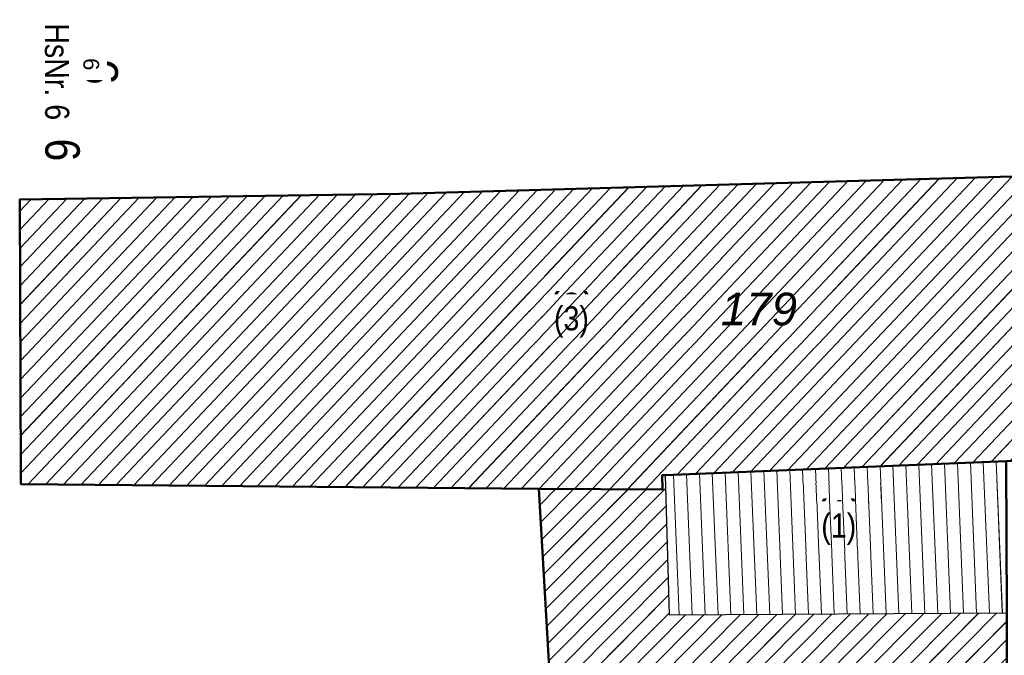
# Model space of a CAD drawing. Header units: millimetres. Extents: x 32365810 to 32368499, y 5620272 to 5622478.
# Tile 224 of 249: x 32366509 to 32366538, y 5620814 to 5620833. Entities that reach past the tile are written whole.
import ezdxf

# ---------------------------------------------------------------- set-up
doc = ezdxf.new("R2010")
doc.units = ezdxf.units.MM
for name, pattern in [('1600.1047', [0]), ('1600.2028', [0]), ('1600.2505', [0])]:
    doc.linetypes.add(name, pattern=pattern)
doc.layers.get('0').update_dxf_attribs({"color": 1, "linetype": 'CONTINUOUS'})
for name, color, linetype in [('_K_Ebene 32', 251, 'CONTINUOUS'), ('_K_Gebäude', 251, 'CONTINUOUS'), ('_K_Lagebezeichnungen', 251, 'CONTINUOUS'), ('Ebene 32', 7, 'CONTINUOUS')]:
    doc.layers.add(name, color=color, linetype=linetype)
doc.layers.add('_K_Flurstücke_Grenzpunkte', color=251, linetype='CONTINUOUS', lineweight=50)
for name, color, linetype, transparency in [('Flurstücke_Grenzpunkte', 11, 'CONTINUOUS', 0.75), ('Gebäude', 31, 'CONTINUOUS', 0.75), ('Lagebezeichnungen', 12, 'CONTINUOUS', 0.75)]:
    doc.layers.add(name, color=color, linetype=linetype, transparency=transparency)
doc.styles.add('Flurstücksnummer - K 10 700', font='ariali.ttf')
doc.styles.add('Hausnummern NRW', font='arial.ttf', dxfattribs={"width": 0.85})
doc.styles.add('Koordinaten der Kartenecken - N 6 380', font='arial.ttf')

# ---------------------------------------------------------------- blocks, each defined once
blk = doc.blocks.new('O878')
at = {"layer": 'Flurstücke_Grenzpunkte', "color": 7, "linetype": '1600.2028', "lineweight": 35}
for p, q in [((32366038.065, 5622177.596), (32366028.158, 5622177.193)), ((32366038.08, 5622173.19), (32366038.065, 5622177.596)), ((32366028.158, 5622177.193), (32366028.078, 5622177.191)), ((32366028.078, 5622177.191), (32366028.086, 5622176.771)), ((32366028.086, 5622176.771), (32366024.494, 5622176.794)), ((32366024.494, 5622176.794), (32366024.777, 5622171.945)), ((32366038.149, 5622151.762), (32366038.08, 5622173.19)), ((32366024.777, 5622171.945), (32366024.816, 5622171.276)), ((32366024.816, 5622171.276), (32366028.204, 5622171.234)), ((32366028.204, 5622171.234), (32366028.152, 5622167.617)), ((32366028.152, 5622167.617), (32366029.071, 5622166.338)), ((32366029.071, 5622166.338), (32366029.669, 5622166.374)), ((32366029.669, 5622166.374), (32366029.665, 5622165.371)), ((32366029.665, 5622165.371), (32366029.597, 5622151.079)), ((32366029.597, 5622151.079), (32366038.149, 5622151.762))]:
    blk.add_line(p, q, dxfattribs=at)
at = {"layer": 'Flurstücke_Grenzpunkte', "color": 7, "lineweight": 18, "insert": (32366033.438, 5622164.096), "char_height": 0.95, "attachment_point": 8, "line_spacing_factor": 0.69, "style": 'Flurstücksnummer - K 10 700', "bg_fill": 2}
blk.add_mtext('173', dxfattribs=at)
blk = doc.blocks.new('O1677')
at = {"layer": 'Flurstücke_Grenzpunkte', "color": 7, "linetype": '1600.2028', "lineweight": 35}
for p, q in [((32366042.679, 5622185.986), (32366020.446, 5622185.361)), ((32366042.679, 5622185.986), (32366042.789, 5622177.788)), ((32366020.446, 5622185.361), (32366009.42, 5622185.194)), ((32366009.42, 5622185.194), (32366009.453, 5622177.181)), ((32366038.065, 5622177.596), (32366028.158, 5622177.193)), ((32366042.789, 5622177.788), (32366038.065, 5622177.596)), ((32366009.453, 5622177.181), (32366009.455, 5622176.932)), ((32366028.158, 5622177.193), (32366028.078, 5622177.191)), ((32366028.078, 5622177.191), (32366028.086, 5622176.771)), ((32366009.455, 5622176.932), (32366024.494, 5622176.794)), ((32366028.086, 5622176.771), (32366024.494, 5622176.794))]:
    blk.add_line(p, q, dxfattribs=at)
at = {"layer": 'Flurstücke_Grenzpunkte', "color": 7, "lineweight": 18, "insert": (32366030.884, 5622181.527), "char_height": 0.95, "attachment_point": 8, "line_spacing_factor": 0.69, "style": 'Flurstücksnummer - K 10 700', "bg_fill": 2}
blk.add_mtext('179', dxfattribs=at)
blk = doc.blocks.new('O2133')
at = {"layer": 'Gebäude', "color": 7, "linetype": '1600.2505', "lineweight": 18}
for p, q in [((32366038.065, 5622177.596), (32366028.158, 5622177.193)), ((32366038.08, 5622173.19), (32366038.065, 5622177.596)), ((32366028.158, 5622177.193), (32366028.277, 5622173.129)), ((32366028.277, 5622173.129), (32366038.08, 5622173.19))]:
    blk.add_line(p, q, dxfattribs=at)
at = {"layer": 'Ebene 32', "color": 7, "lineweight": 18, "insert": (32366033.201, 5622175.165), "char_height": 0.7, "attachment_point": 8, "line_spacing_factor": 0.69, "style": 'Hausnummern NRW', "bg_fill": 2}
blk.add_mtext('(1)', dxfattribs=at)
blk = doc.blocks.new('O2765')
at = {"layer": 'Gebäude', "color": 7, "linetype": '1600.2505', "lineweight": 18}
for p, q in [((32366042.679, 5622185.986), (32366020.446, 5622185.361)), ((32366042.789, 5622177.788), (32366042.679, 5622185.986)), ((32366020.446, 5622185.361), (32366009.42, 5622185.194)), ((32366009.42, 5622185.194), (32366009.453, 5622177.181)), ((32366038.065, 5622177.596), (32366028.158, 5622177.193)), ((32366042.789, 5622177.788), (32366038.065, 5622177.596)), ((32366009.453, 5622177.181), (32366009.455, 5622176.932)), ((32366028.078, 5622177.191), (32366028.158, 5622177.193)), ((32366028.086, 5622176.771), (32366028.078, 5622177.191)), ((32366009.455, 5622176.932), (32366024.494, 5622176.794)), ((32366024.494, 5622176.794), (32366028.086, 5622176.771))]:
    blk.add_line(p, q, dxfattribs=at)
at = {"layer": 'Ebene 32', "color": 7, "lineweight": 18, "insert": (32366025.44, 5622181.183), "char_height": 0.7, "attachment_point": 8, "line_spacing_factor": 0.69, "style": 'Hausnummern NRW', "bg_fill": 2}
blk.add_mtext('(3)', dxfattribs=at)
blk = doc.blocks.new('O3169')
at = {"layer": 'Gebäude', "color": 7, "linetype": '1600.2505', "lineweight": 18}
for p, q in [((32366028.078, 5622177.191), (32366028.158, 5622177.193)), ((32366028.086, 5622176.771), (32366028.078, 5622177.191)), ((32366028.158, 5622177.193), (32366028.277, 5622173.129)), ((32366024.494, 5622176.794), (32366028.086, 5622176.771)), ((32366024.494, 5622176.794), (32366024.777, 5622171.945)), ((32366028.277, 5622173.129), (32366038.08, 5622173.19)), ((32366038.08, 5622173.19), (32366038.149, 5622151.762)), ((32366024.816, 5622171.276), (32366024.777, 5622171.945)), ((32366028.204, 5622171.234), (32366024.816, 5622171.276)), ((32366028.152, 5622167.617), (32366028.204, 5622171.234)), ((32366029.071, 5622166.338), (32366028.152, 5622167.617)), ((32366029.669, 5622166.374), (32366029.071, 5622166.338)), ((32366029.665, 5622165.371), (32366029.669, 5622166.374)), ((32366029.597, 5622151.079), (32366029.665, 5622165.371)), ((32366029.597, 5622151.079), (32366038.149, 5622151.762))]:
    blk.add_line(p, q, dxfattribs=at)
at = {"layer": 'Lagebezeichnungen', "color": 7, "lineweight": 18, "insert": (32366033.467, 5622152.141), "char_height": 0.7, "attachment_point": 8, "rotation": 4.4779, "line_spacing_factor": 0.69, "style": 'Hausnummern NRW', "bg_fill": 2}
blk.add_mtext('34', dxfattribs=at)
blk = doc.blocks.new('*X1071')
at = {"color": 253, "linetype": '1600.1047', "lineweight": 18, "true_color": 0xb2b2b2}
for p, q in [((32366031.196918, 5622173.147169), (32366031.027577, 5622177.309729)), ((32366031.572133, 5622173.149504), (32366031.402267, 5622177.324971)), ((32366031.947348, 5622173.151839), (32366031.776957, 5622177.340213)), ((32366032.322564, 5622173.154174), (32366032.151647, 5622177.355455)), ((32366032.697779, 5622173.156509), (32366032.526337, 5622177.370697)), ((32366033.072994, 5622173.158843), (32366032.901027, 5622177.385938)), ((32366033.448209, 5622173.161178), (32366033.275718, 5622177.40118)), ((32366033.823424, 5622173.163513), (32366033.650408, 5622177.416422)), ((32366034.19864, 5622173.165848), (32366034.025098, 5622177.431664)), ((32366034.573855, 5622173.168183), (32366034.399788, 5622177.446905)), ((32366034.94907, 5622173.170517), (32366034.774478, 5622177.462147)), ((32366035.324285, 5622173.172852), (32366035.149168, 5622177.477389)), ((32366035.6995, 5622173.175187), (32366035.523858, 5622177.492631)), ((32366036.074716, 5622173.177522), (32366035.898548, 5622177.507872)), ((32366036.449931, 5622173.179857), (32366036.273238, 5622177.523114)), ((32366036.825146, 5622173.182192), (32366036.647929, 5622177.538356)), ((32366037.200361, 5622173.184526), (32366037.022619, 5622177.553598)), ((32366037.575576, 5622173.186861), (32366037.397309, 5622177.568839)), ((32366037.950792, 5622173.189196), (32366037.771999, 5622177.584081)), ((32366028.570412, 5622173.130826), (32366028.404746, 5622177.203037)), ((32366028.945627, 5622173.133161), (32366028.779436, 5622177.218279)), ((32366029.320842, 5622173.135495), (32366029.154126, 5622177.233521)), ((32366029.696057, 5622173.13783), (32366029.528816, 5622177.248762)), ((32366030.071272, 5622173.140165), (32366029.903506, 5622177.264004)), ((32366030.446488, 5622173.1425), (32366030.278197, 5622177.279246)), ((32366030.821703, 5622173.144835), (32366030.652887, 5622177.294488))]:
    blk.add_line(p, q, dxfattribs=at)
blk = doc.blocks.new('*X1261')
at = {"color": 253, "linetype": '1600.1047', "lineweight": 18, "true_color": 0xb2b2b2}
for p, q in [((32366030.651989, 5622177.294451), (32366038.764174, 5622185.875949)), ((32366031.188658, 5622177.316282), (32366039.294293, 5622185.890851)), ((32366031.725327, 5622177.338113), (32366039.824413, 5622185.905754)), ((32366032.261996, 5622177.359944), (32366040.354533, 5622185.920656)), ((32366032.798666, 5622177.381774), (32366040.884652, 5622185.935558)), ((32366033.335335, 5622177.403605), (32366041.414772, 5622185.950461)), ((32366033.872004, 5622177.425436), (32366041.944892, 5622185.965363)), ((32366034.408673, 5622177.447267), (32366042.475011, 5622185.980266)), ((32366020.409721, 5622176.831478), (32366028.691899, 5622185.592803)), ((32366020.921316, 5622176.826783), (32366029.222019, 5622185.607706)), ((32366021.432911, 5622176.822089), (32366029.752139, 5622185.622608)), ((32366021.944505, 5622176.817394), (32366030.282259, 5622185.637511)), ((32366022.4561, 5622176.8127), (32366030.812378, 5622185.652413)), ((32366022.967694, 5622176.808006), (32366031.342498, 5622185.667315)), ((32366023.479289, 5622176.803311), (32366031.872618, 5622185.682218)), ((32366023.990883, 5622176.798617), (32366032.402737, 5622185.69712)), ((32366024.5025, 5622176.793946), (32366032.932857, 5622185.712023)), ((32366025.015428, 5622176.790661), (32366033.462977, 5622185.726925)), ((32366025.528355, 5622176.787377), (32366033.993096, 5622185.741827)), ((32366026.041283, 5622176.784093), (32366034.523216, 5622185.75673)), ((32366026.55421, 5622176.780808), (32366035.053336, 5622185.771632)), ((32366027.067138, 5622176.777524), (32366035.583455, 5622185.786535)), ((32366027.580065, 5622176.77424), (32366036.113575, 5622185.801437)), ((32366028.505312, 5622177.207128), (32366036.643695, 5622185.816339)), ((32366029.041981, 5622177.228959), (32366037.173815, 5622185.831242)), ((32366029.57865, 5622177.25079), (32366037.703934, 5622185.846144)), ((32366030.11532, 5622177.27262), (32366038.234054, 5622185.861046)), ((32366034.945342, 5622177.469098), (32366042.683443, 5622185.654869)), ((32366009.452716, 5622177.250075), (32366017.071751, 5622185.309894)), ((32366009.666235, 5622176.930062), (32366017.595279, 5622185.317823)), ((32366010.17783, 5622176.925367), (32366018.118807, 5622185.325752)), ((32366010.689425, 5622176.920673), (32366018.642335, 5622185.333682)), ((32366011.201019, 5622176.915978), (32366019.165863, 5622185.341611)), ((32366011.712614, 5622176.911284), (32366019.689391, 5622185.34954)), ((32366012.224208, 5622176.906589), (32366020.212919, 5622185.35747)), ((32366012.735803, 5622176.901895), (32366020.740104, 5622185.369268)), ((32366013.247397, 5622176.8972), (32366021.270224, 5622185.38417)), ((32366013.758992, 5622176.892506), (32366021.800344, 5622185.399072)), ((32366014.270587, 5622176.887811), (32366022.330463, 5622185.413975)), ((32366014.782181, 5622176.883117), (32366022.860583, 5622185.428877)), ((32366015.293776, 5622176.878423), (32366023.390703, 5622185.44378)), ((32366015.80537, 5622176.873728), (32366023.920822, 5622185.458682)), ((32366016.316965, 5622176.869034), (32366024.450942, 5622185.473584)), ((32366016.828559, 5622176.864339), (32366024.981062, 5622185.488487)), ((32366017.340154, 5622176.859645), (32366025.511181, 5622185.503389)), ((32366017.851749, 5622176.85495), (32366026.041301, 5622185.518292)), ((32366018.363343, 5622176.850256), (32366026.571421, 5622185.533194)), ((32366018.874938, 5622176.845561), (32366027.10154, 5622185.548096)), ((32366019.386532, 5622176.840867), (32366027.63166, 5622185.562999)), ((32366019.898127, 5622176.836172), (32366028.16178, 5622185.577901)), ((32366009.421378, 5622184.859332), (32366009.742359, 5622185.198882)), ((32366009.423617, 5622184.315814), (32366010.265887, 5622185.206812)), ((32366009.425855, 5622183.772295), (32366010.789415, 5622185.214741)), ((32366009.428093, 5622183.228777), (32366011.312943, 5622185.222671)), ((32366009.430332, 5622182.685259), (32366011.836471, 5622185.2306)), ((32366009.43257, 5622182.14174), (32366012.359999, 5622185.238529)), ((32366009.434809, 5622181.598222), (32366012.883527, 5622185.246459)), ((32366009.437047, 5622181.054704), (32366013.407055, 5622185.254388)), ((32366009.439285, 5622180.511185), (32366013.930583, 5622185.262317)), ((32366009.441524, 5622179.967667), (32366014.454111, 5622185.270247)), ((32366009.443762, 5622179.424149), (32366014.977639, 5622185.278176)), ((32366009.446, 5622178.88063), (32366015.501167, 5622185.286105)), ((32366009.448239, 5622178.337112), (32366016.024695, 5622185.294035)), ((32366009.450477, 5622177.793594), (32366016.548223, 5622185.301964)), ((32366035.482012, 5622177.490928), (32366042.690665, 5622185.116623)), ((32366036.018681, 5622177.512759), (32366042.697887, 5622184.578377)), ((32366036.55535, 5622177.53459), (32366042.705109, 5622184.040131)), ((32366037.092019, 5622177.556421), (32366042.712332, 5622183.501884)), ((32366037.628688, 5622177.578252), (32366042.719554, 5622182.963638)), ((32366038.165354, 5622177.600079), (32366042.726776, 5622182.425392)), ((32366038.702005, 5622177.62189), (32366042.733998, 5622181.887145)), ((32366039.238656, 5622177.643701), (32366042.74122, 5622181.348899)), ((32366039.775307, 5622177.665513), (32366042.748442, 5622180.810653)), ((32366040.311957, 5622177.687324), (32366042.755664, 5622180.272407)), ((32366040.848608, 5622177.709136), (32366042.762887, 5622179.73416)), ((32366041.385259, 5622177.730947), (32366042.770109, 5622179.195914)), ((32366041.92191, 5622177.752758), (32366042.777331, 5622178.657668)), ((32366042.458561, 5622177.77457), (32366042.784553, 5622178.119422))]:
    blk.add_line(p, q, dxfattribs=at)
blk = doc.blocks.new('*X1381')
at = {"color": 253, "linetype": '1600.1047', "lineweight": 18, "true_color": 0xb2b2b2}
for p, q in [((32366024.52156, 5622176.321771), (32366024.987615, 5622176.790839)), ((32366024.550889, 5622175.819243), (32366025.512903, 5622176.787476)), ((32366024.580218, 5622175.316714), (32366026.038191, 5622176.784112)), ((32366024.609547, 5622174.814186), (32366026.563479, 5622176.780749)), ((32366024.638876, 5622174.311657), (32366027.088766, 5622176.777385)), ((32366024.668205, 5622173.809128), (32366027.614054, 5622176.774022)), ((32366024.697534, 5622173.3066), (32366028.169479, 5622176.80099)), ((32366024.726862, 5622172.804071), (32366028.184612, 5622176.284174)), ((32366024.756191, 5622172.301543), (32366028.199745, 5622175.767358)), ((32366024.785511, 5622171.799005), (32366028.214878, 5622175.250542)), ((32366024.814808, 5622171.296444), (32366028.230011, 5622174.733726)), ((32366025.316954, 5622171.26979), (32366028.245144, 5622174.216909)), ((32366025.839152, 5622171.263316), (32366028.260277, 5622173.700093)), ((32366026.36135, 5622171.256843), (32366028.275411, 5622173.183277)), ((32366026.883548, 5622171.250369), (32366028.753055, 5622173.131962)), ((32366027.405745, 5622171.243896), (32366029.284973, 5622173.135272)), ((32366027.927943, 5622171.237422), (32366029.816891, 5622173.138582)), ((32366028.153774, 5622167.740384), (32366033.540319, 5622173.161751)), ((32366028.161535, 5622168.280242), (32366033.008401, 5622173.158442)), ((32366028.169296, 5622168.820101), (32366032.476483, 5622173.155132)), ((32366028.177058, 5622169.359959), (32366031.944564, 5622173.151822)), ((32366028.184819, 5622169.899818), (32366031.412646, 5622173.148512)), ((32366028.19258, 5622170.439676), (32366030.880728, 5622173.145202)), ((32366028.200342, 5622170.979535), (32366030.34881, 5622173.141892)), ((32366028.323149, 5622167.378807), (32366034.072238, 5622173.165061)), ((32366028.545002, 5622167.070047), (32366034.604156, 5622173.168371)), ((32366028.766855, 5622166.761287), (32366035.136074, 5622173.171681)), ((32366028.988708, 5622166.452528), (32366035.667992, 5622173.174991)), ((32366029.424702, 5622166.359293), (32366036.199911, 5622173.178301)), ((32366029.66325, 5622165.003242), (32366037.795666, 5622173.188231)), ((32366029.665665, 5622165.537719), (32366037.263747, 5622173.184921)), ((32366029.667795, 5622166.07191), (32366036.731829, 5622173.181611)), ((32366029.660707, 5622164.468635), (32366038.080795, 5622172.943156)), ((32366029.658163, 5622163.934028), (32366038.082503, 5622172.412828)), ((32366029.655619, 5622163.399421), (32366038.08421, 5622171.8825)), ((32366029.653076, 5622162.864813), (32366038.085918, 5622171.352171)), ((32366029.650532, 5622162.330206), (32366038.087626, 5622170.821843)), ((32366029.647989, 5622161.795599), (32366038.089333, 5622170.291515)), ((32366029.645445, 5622161.260992), (32366038.091041, 5622169.761186)), ((32366029.642901, 5622160.726385), (32366038.092749, 5622169.230858)), ((32366029.640358, 5622160.191778), (32366038.094456, 5622168.70053)), ((32366029.637814, 5622159.657171), (32366038.096164, 5622168.170201)), ((32366029.635271, 5622159.122564), (32366038.097872, 5622167.639873)), ((32366029.632727, 5622158.587957), (32366038.09958, 5622167.109545)), ((32366029.630183, 5622158.053349), (32366038.101287, 5622166.579216)), ((32366029.62764, 5622157.518742), (32366038.102995, 5622166.048888)), ((32366029.625096, 5622156.984135), (32366038.104703, 5622165.51856)), ((32366029.622552, 5622156.449528), (32366038.10641, 5622164.988231)), ((32366029.620009, 5622155.914921), (32366038.108118, 5622164.457903)), ((32366029.617465, 5622155.380314), (32366038.109826, 5622163.927575)), ((32366029.614922, 5622154.845707), (32366038.111533, 5622163.397247)), ((32366029.612378, 5622154.3111), (32366038.113241, 5622162.866918)), ((32366029.609834, 5622153.776493), (32366038.114949, 5622162.33659)), ((32366029.607291, 5622153.241886), (32366038.116657, 5622161.806262)), ((32366029.604747, 5622152.707278), (32366038.118364, 5622161.275933)), ((32366029.602204, 5622152.172671), (32366038.120072, 5622160.745605)), ((32366029.59966, 5622151.638064), (32366038.12178, 5622160.215277)), ((32366029.597116, 5622151.103457), (32366038.123487, 5622159.684948)), ((32366030.144925, 5622151.12276), (32366038.125195, 5622159.15462)), ((32366030.719117, 5622151.168617), (32366038.126903, 5622158.624292)), ((32366031.29331, 5622151.214475), (32366038.128611, 5622158.093963)), ((32366031.867502, 5622151.260332), (32366038.130318, 5622157.563635)), ((32366032.441695, 5622151.30619), (32366038.132026, 5622157.033307)), ((32366033.015888, 5622151.352047), (32366038.133734, 5622156.502979)), ((32366033.59008, 5622151.397905), (32366038.135441, 5622155.97265)), ((32366034.164273, 5622151.443762), (32366038.137149, 5622155.442322)), ((32366034.738465, 5622151.48962), (32366038.138857, 5622154.911994)), ((32366035.312658, 5622151.535477), (32366038.140564, 5622154.381665)), ((32366035.886851, 5622151.581335), (32366038.142272, 5622153.851337)), ((32366036.461043, 5622151.627192), (32366038.14398, 5622153.321009)), ((32366037.035236, 5622151.67305), (32366038.145688, 5622152.79068)), ((32366037.609428, 5622151.718907), (32366038.147395, 5622152.260352))]:
    blk.add_line(p, q, dxfattribs=at)

msp = doc.modelspace()

# ---------------------------------------------------------------- linework, layer by layer
at = {"layer": '_K_Gebäude', "linetype": '1600.1047', "lineweight": 18}
for p, q in [((32366523.816, 5620819.052), (32366532.228, 5620827.951)), ((32366524.328, 5620819.048), (32366532.758, 5620827.966)), ((32366524.841, 5620819.044), (32366533.288, 5620827.981)), ((32366525.354, 5620819.041), (32366533.819, 5620827.995)), ((32366525.867, 5620819.038), (32366534.349, 5620828.01)), ((32366526.38, 5620819.034), (32366534.879, 5620828.025)), ((32366526.893, 5620819.031), (32366535.409, 5620828.04)), ((32366527.405, 5620819.028), (32366535.939, 5620828.055)), ((32366528.331, 5620819.461), (32366536.469, 5620828.07)), ((32366528.867, 5620819.483), (32366536.999, 5620828.085)), ((32366529.404, 5620819.504), (32366537.529, 5620828.1)), ((32366529.941, 5620819.526), (32366538.059, 5620828.115)), ((32366530.477, 5620819.548), (32366538.59, 5620828.13)), ((32366531.014, 5620819.57), (32366539.12, 5620828.145)), ((32366531.551, 5620819.592), (32366539.65, 5620828.159)), ((32366532.087, 5620819.614), (32366540.18, 5620828.174)), ((32366532.624, 5620819.635), (32366540.71, 5620828.189)), ((32366533.161, 5620819.657), (32366541.24, 5620828.204)), ((32366533.697, 5620819.679), (32366541.77, 5620828.219)), ((32366534.234, 5620819.701), (32366542.3, 5620828.234)), ((32366514.096, 5620819.141), (32366522.156, 5620827.668)), ((32366514.608, 5620819.137), (32366522.686, 5620827.683)), ((32366515.119, 5620819.132), (32366523.216, 5620827.697)), ((32366515.631, 5620819.127), (32366523.746, 5620827.712)), ((32366516.142, 5620819.123), (32366524.276, 5620827.727)), ((32366516.654, 5620819.118), (32366524.806, 5620827.742)), ((32366517.166, 5620819.113), (32366525.337, 5620827.757)), ((32366517.677, 5620819.109), (32366525.867, 5620827.772)), ((32366518.189, 5620819.104), (32366526.397, 5620827.787)), ((32366518.7, 5620819.099), (32366526.927, 5620827.802)), ((32366519.212, 5620819.095), (32366527.457, 5620827.817)), ((32366519.724, 5620819.09), (32366527.987, 5620827.832)), ((32366520.235, 5620819.085), (32366528.517, 5620827.846)), ((32366520.747, 5620819.08), (32366529.047, 5620827.861)), ((32366521.258, 5620819.076), (32366529.578, 5620827.876)), ((32366521.77, 5620819.071), (32366530.108, 5620827.891)), ((32366522.282, 5620819.066), (32366530.638, 5620827.906)), ((32366522.793, 5620819.062), (32366531.168, 5620827.921)), ((32366523.305, 5620819.057), (32366531.698, 5620827.936)), ((32366534.771, 5620819.723), (32366542.509, 5620827.909)), ((32366509.247, 5620827.113), (32366509.568, 5620827.453)), ((32366509.249, 5620826.569), (32366510.091, 5620827.46)), ((32366509.251, 5620826.026), (32366510.615, 5620827.468)), ((32366509.254, 5620825.482), (32366511.138, 5620827.476)), ((32366509.256, 5620824.939), (32366511.662, 5620827.484)), ((32366509.258, 5620824.395), (32366512.185, 5620827.492)), ((32366509.26, 5620823.852), (32366512.709, 5620827.5)), ((32366509.262, 5620823.308), (32366513.232, 5620827.508)), ((32366509.265, 5620822.765), (32366513.756, 5620827.516)), ((32366509.267, 5620822.221), (32366514.28, 5620827.524)), ((32366509.269, 5620821.678), (32366514.803, 5620827.532)), ((32366509.271, 5620821.134), (32366515.327, 5620827.54)), ((32366509.274, 5620820.591), (32366515.85, 5620827.548)), ((32366509.276, 5620820.047), (32366516.374, 5620827.556)), ((32366509.278, 5620819.504), (32366516.897, 5620827.564)), ((32366509.492, 5620819.184), (32366517.421, 5620827.571)), ((32366510.003, 5620819.179), (32366517.944, 5620827.579)), ((32366510.515, 5620819.174), (32366518.468, 5620827.587)), ((32366511.026, 5620819.17), (32366518.991, 5620827.595)), ((32366511.538, 5620819.165), (32366519.515, 5620827.603)), ((32366512.05, 5620819.16), (32366520.038, 5620827.611)), ((32366512.561, 5620819.156), (32366520.566, 5620827.623)), ((32366513.073, 5620819.151), (32366521.096, 5620827.638)), ((32366513.584, 5620819.146), (32366521.626, 5620827.653)), ((32366535.307, 5620819.745), (32366542.516, 5620827.37)), ((32366535.844, 5620819.766), (32366542.523, 5620826.832)), ((32366536.381, 5620819.788), (32366542.531, 5620826.294)), ((32366536.917, 5620819.81), (32366542.538, 5620825.756)), ((32366537.454, 5620819.832), (32366542.545, 5620825.217)), ((32366533.649, 5620815.417), (32366533.476, 5620819.67)), ((32366534.024, 5620815.42), (32366533.851, 5620819.685)), ((32366534.399, 5620815.422), (32366534.225, 5620819.701)), ((32366534.774, 5620815.424), (32366534.6, 5620819.716)), ((32366535.15, 5620815.427), (32366534.975, 5620819.731)), ((32366535.525, 5620815.429), (32366535.349, 5620819.746)), ((32366535.9, 5620815.431), (32366535.724, 5620819.762)), ((32366536.275, 5620815.434), (32366536.099, 5620819.777)), ((32366536.651, 5620815.436), (32366536.473, 5620819.792)), ((32366537.026, 5620815.438), (32366536.848, 5620819.807)), ((32366537.401, 5620815.441), (32366537.223, 5620819.822)), ((32366537.776, 5620815.443), (32366537.597, 5620819.838)), ((32366528.396, 5620815.384), (32366528.23, 5620819.457)), ((32366528.771, 5620815.387), (32366528.605, 5620819.472)), ((32366529.146, 5620815.389), (32366528.98, 5620819.487)), ((32366529.521, 5620815.391), (32366529.354, 5620819.502)), ((32366529.897, 5620815.394), (32366529.729, 5620819.518)), ((32366530.272, 5620815.396), (32366530.104, 5620819.533)), ((32366530.647, 5620815.398), (32366530.478, 5620819.548)), ((32366531.022, 5620815.401), (32366530.853, 5620819.563)), ((32366531.398, 5620815.403), (32366531.228, 5620819.579)), ((32366531.773, 5620815.405), (32366531.602, 5620819.594)), ((32366532.148, 5620815.408), (32366531.977, 5620819.609)), ((32366532.523, 5620815.41), (32366532.352, 5620819.624)), ((32366532.898, 5620815.413), (32366532.726, 5620819.64)), ((32366533.274, 5620815.415), (32366533.101, 5620819.655)), ((32366524.347, 5620818.575), (32366524.813, 5620819.044)), ((32366524.376, 5620818.073), (32366525.338, 5620819.041)), ((32366524.406, 5620817.57), (32366525.864, 5620819.038)), ((32366524.435, 5620817.068), (32366526.389, 5620819.034)), ((32366524.464, 5620816.565), (32366526.914, 5620819.031)), ((32366524.494, 5620816.063), (32366527.439, 5620819.028)), ((32366524.523, 5620815.56), (32366527.995, 5620819.055)), ((32366524.552, 5620815.058), (32366528.01, 5620818.538)), ((32366524.582, 5620814.555), (32366528.025, 5620818.021)), ((32366524.611, 5620814.053), (32366528.04, 5620817.504)), ((32366524.64, 5620813.55), (32366528.055, 5620816.987)), ((32366525.142, 5620813.523), (32366528.071, 5620816.471)), ((32366525.665, 5620813.517), (32366528.086, 5620815.954)), ((32366526.187, 5620813.511), (32366528.101, 5620815.437)), ((32366526.709, 5620813.504), (32366528.578, 5620815.386)), ((32366527.231, 5620813.498), (32366529.11, 5620815.389)), ((32366527.753, 5620813.491), (32366529.642, 5620815.392)), ((32366527.979, 5620809.994), (32366533.366, 5620815.415)), ((32366527.987, 5620810.534), (32366532.834, 5620815.412)), ((32366527.995, 5620811.074), (32366532.302, 5620815.409)), ((32366528.002, 5620811.614), (32366531.77, 5620815.405)), ((32366528.01, 5620812.153), (32366531.238, 5620815.402)), ((32366528.018, 5620812.693), (32366530.706, 5620815.399)), ((32366528.026, 5620813.233), (32366530.174, 5620815.396)), ((32366528.149, 5620809.632), (32366533.898, 5620815.419)), ((32366528.37, 5620809.324), (32366534.43, 5620815.422)), ((32366528.592, 5620809.015), (32366534.962, 5620815.425)), ((32366528.814, 5620808.706), (32366535.493, 5620815.429)), ((32366529.25, 5620808.613), (32366536.025, 5620815.432)), ((32366529.489, 5620807.257), (32366537.621, 5620815.442)), ((32366529.491, 5620807.791), (32366537.089, 5620815.439)), ((32366529.493, 5620808.326), (32366536.557, 5620815.435)), ((32366529.486, 5620806.722), (32366537.906, 5620815.197)), ((32366529.484, 5620806.188), (32366537.908, 5620814.666))]:
    msp.add_line(p, q, dxfattribs=at)
at = {"layer": '_K_Gebäude', "linetype": '1600.2505', "lineweight": 18}
for p, q in [((32366537.89, 5620819.85), (32366527.983, 5620819.447)), ((32366527.983, 5620819.447), (32366528.102, 5620815.383)), ((32366528.102, 5620815.383), (32366537.905, 5620815.444))]:
    msp.add_line(p, q, dxfattribs=at)

# ---------------------------------------------------------------- texts
at = {"layer": '_K_Lagebezeichnungen', "style": 'Hausnummern NRW', "width": 0.85}
msp.add_text('HsNr. 6', height=1, rotation=270.172, dxfattribs=at).set_placement((32366509.978, 5620832.583))
at = {"layer": '_K_Lagebezeichnungen', "style": 'Koordinaten der Kartenecken - N 6 380'}
msp.add_text('6', height=1, rotation=270.172, dxfattribs=at).set_placement((32366511.096, 5620831.552))

# ---------------------------------------------------------------- next in the draw order: texts
at = {"layer": '_K_Ebene 32', "lineweight": 18, "char_height": 1, "attachment_point": 8, "line_spacing_factor": 0.69, "style": 'Hausnummern NRW', "bg_fill": 2}
for s, insert in [('(3)', (32366525.265, 5620823.437)), ('(1)', (32366533.026, 5620817.419))]:
    msp.add_mtext(s, dxfattribs=dict(at, insert=insert))
at = {"layer": 'Lagebezeichnungen', "color": 7, "lineweight": 18, "attachment_point": 8, "rotation": 270.1721, "line_spacing_factor": 0.69, "bg_fill": 2}
for s, insert, char_height, style in [('HsNr. 6', (32366509.97, 5620831.161), 0.7, 'Hausnummern NRW'), ('6', (32366511.088, 5620831.378), 0.457, 'Koordinaten der Kartenecken - N 6 380')]:
    msp.add_mtext(s, dxfattribs=dict(at, insert=insert, char_height=char_height, style=style))

# ---------------------------------------------------------------- next in the draw order: linework, layer by layer
at = {"layer": '_K_Flurstücke_Grenzpunkte', "linetype": '1600.2028'}
for points in [[(32366537.89, 5620819.85), (32366527.983, 5620819.447), (32366527.903, 5620819.445), (32366527.911, 5620819.025), (32366524.319, 5620819.048), (32366509.28, 5620819.186), (32366509.278, 5620819.435), (32366509.245, 5620827.448), (32366520.271, 5620827.615), (32366542.504, 5620828.24), (32366542.614, 5620820.042)], [(32366527.903, 5620819.445), (32366527.911, 5620819.025), (32366524.319, 5620819.048), (32366524.602, 5620814.199), (32366524.641, 5620813.53), (32366528.029, 5620813.488), (32366527.977, 5620809.871), (32366528.896, 5620808.592), (32366529.494, 5620808.628), (32366529.49, 5620807.625), (32366529.422, 5620793.333), (32366537.974, 5620794.016), (32366537.905, 5620815.444), (32366537.89, 5620819.85), (32366527.983, 5620819.447)]]:
    msp.add_lwpolyline(points, close=True, dxfattribs=at)
at = {"layer": '_K_Gebäude', "linetype": '1600.2505', "lineweight": 18}
msp.add_lwpolyline([(32366542.614, 5620820.042), (32366542.504, 5620828.24), (32366520.271, 5620827.615), (32366509.245, 5620827.448), (32366509.278, 5620819.435), (32366509.28, 5620819.186), (32366524.319, 5620819.048), (32366527.911, 5620819.025), (32366527.903, 5620819.445), (32366527.983, 5620819.447), (32366537.89, 5620819.85)], close=True, dxfattribs=at)
at = {"layer": '_K_Gebäude', "linetype": '1600.2505', "lineweight": -2}
msp.add_lwpolyline([(32366527.983, 5620819.447), (32366528.102, 5620815.383), (32366537.905, 5620815.444), (32366537.974, 5620794.016), (32366529.422, 5620793.333), (32366529.49, 5620807.625), (32366529.494, 5620808.628), (32366528.896, 5620808.592), (32366527.977, 5620809.871), (32366528.029, 5620813.488), (32366524.641, 5620813.53), (32366524.602, 5620814.199), (32366524.319, 5620819.048), (32366527.911, 5620819.025), (32366527.903, 5620819.445)], close=True, dxfattribs=at)

# ---------------------------------------------------------------- next in the draw order: block references
at = {"layer": 'Flurstücke_Grenzpunkte', "color": 7, "true_color": 0xffffff}
msp.add_blockref('O878', (499.825, -1357.746), dxfattribs=at)

# ---------------------------------------------------------------- next in the draw order: texts
at = {"layer": '_K_Flurstücke_Grenzpunkte', "lineweight": 18, "insert": (32366530.709, 5620823.781), "char_height": 1.3, "attachment_point": 8, "line_spacing_factor": 0.69, "style": 'Flurstücksnummer - K 10 700', "bg_fill": 2}
msp.add_mtext('179', dxfattribs=at)

# ---------------------------------------------------------------- next in the draw order: block references
at = {"layer": 'Flurstücke_Grenzpunkte', "color": 7, "true_color": 0xffffff}
msp.add_blockref('O1677', (499.825, -1357.746), dxfattribs=at)

# ---------------------------------------------------------------- next in the draw order: block references
at = {"layer": 'Gebäude', "color": 7, "true_color": 0xffffff}
msp.add_blockref('O2133', (499.825, -1357.746), dxfattribs=at)

# ---------------------------------------------------------------- next in the draw order: block references
msp.add_blockref('O2765', (499.825, -1357.746), dxfattribs=at)

# ---------------------------------------------------------------- next in the draw order: block references
msp.add_blockref('O3169', (499.825, -1357.746), dxfattribs=at)

# ---------------------------------------------------------------- next in the draw order: block references
for name in ['*X1261', '*X1071', '*X1381']:
    msp.add_blockref(name, (499.825, -1357.746), dxfattribs=at)

doc.saveas('drawing.dxf')
